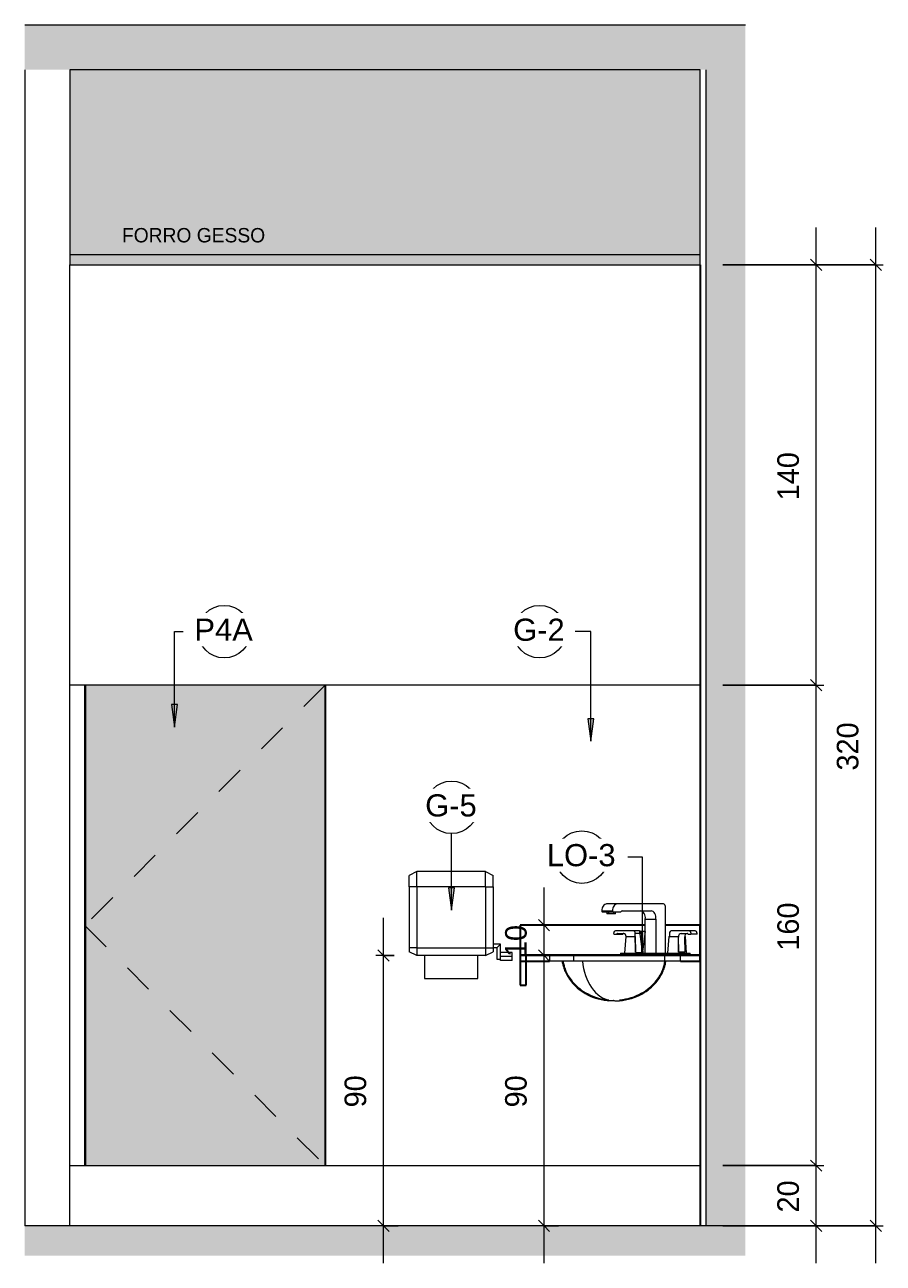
# Model space of a CAD drawing. Header units: metres. Extents: x -10.1 to 50.7, y -18 to 8.5.
# Tile 42 of 109: x 0 to 2.9, y -0.1 to 4. Entities that reach past the tile are written whole.
import ezdxf

# ---------------------------------------------------------------- set-up
doc = ezdxf.new("R2010")
doc.units = ezdxf.units.M
doc.linetypes.add('Centro _2_', pattern=[0.03175, 0.00635, -0.004763, 0.015875, -0.004763])
for name, color, linetype, lineweight in [('A-ANNO-DIMS', 4, 'Continuous', 18), ('A-ANNO-DIMS-25', 211, 'Continuous', 9), ('A-ANNO-KEYN', 231, 'Continuous', 9), ('A-DETL', 90, 'Continuous', 18), ('A-DETL-GENF', 92, 'Continuous', 18), ('A-DETL-THIN', 151, 'Continuous', 18), ('A-DOOR', 31, 'Continuous', 18), ('A-GENM', 13, 'Continuous', 18), ('A-WALL', 113, 'Continuous', 18), ('A-WALL-PATT', 111, 'Continuous', 35), ('G-ANNO-TEXT', 231, 'Continuous', 9), ('G-IMPT', 8, 'Continuous', 18), ('P-SANR-FIXT', 6, 'Continuous', 18), ('Q-SPCQ', 91, 'Continuous', 18)]:
    doc.layers.add(name, color=color, linetype=linetype, lineweight=lineweight)
doc.styles.add('Arial_1', font='arial.ttf', dxfattribs={"height": 0.073765})
doc.styles.add('Century Gothic_2', font='GOTHIC.TTF', dxfattribs={"height": 0.071856})
doc.styles.add('Century Gothic_4', font='GOTHIC.TTF', dxfattribs={"height": 0.047904})
doc.dimstyles.new('_Cotas_detalhamento_3_mm_3', dxfattribs={"dimscale": 0.3048, "dimtxt": 0.075, "dimasz": 0.123031, "dimexe": 0.082021, "dimexo": 0.246063, "dimgap": 0.123031, "dimtad": 1, "dimdec": 0, "dimlfac": 100, "dimzin": 0, "dimdsep": 46, "dimtxsty": 'Century Gothic_2', "dimblk1": 'OBLIQUE', "dimblk2": 'OBLIQUE', "dimsah": 1, "dimcen": 0.09, "dimdle": 0.410105, "dimazin": 0, "dimtfac": 1, "dimtdec": 4, "dimtix": 1, "dimtmove": 0, "dimatfit": 3, "dimfxl": 1, "dimtvp": 1, "dimtolj": 1, "dimtzin": 0, "dimarcsym": 2})

# ---------------------------------------------------------------- blocks, each defined once
blk = doc.blocks.new('M_Descarga simples1 - 80X160 _PNE F_-1587955-Vista A')
at = {"layer": 'A-DOOR', "linetype": 'Centro _2_'}
for p, q in [((8.2173, 1.8), (7.4173, 1)), ((7.4173, 1), (8.2173, 0.2))]:
    blk.add_line(p, q, dxfattribs=at)
at = {"layer": 'A-DOOR'}
for p, q in [((7.4173, 1.8), (7.4173, 0.2)), ((8.2173, 1.8), (7.4173, 1.8)), ((8.2173, 0.2), (8.2173, 1.8)), ((7.4173, 0.2), (8.2173, 0.2))]:
    blk.add_line(p, q, dxfattribs=at)
blk = doc.blocks.new('Modelos genéricos 2 - Modelos genéricos 3-2388687-Vista A')
at = {"layer": 'A-GENM', "lineweight": 35}
for p, q in [((9.2839, 1.0012), (8.8673, 1.0012)), ((8.8673, 1.0012), (8.8673, 0.9012)), ((9.4673, 1.0012), (9.3511, 1.0012)), ((9.4673, 0.9012), (9.4673, 1.0012)), ((8.8673, 0.9012), (9.4673, 0.9012)), ((9.4673, 0.9012), (8.8673, 0.9012)), ((8.8673, 0.9012), (8.8673, 0.8812)), ((8.8873, 0.9012), (8.8673, 0.9012)), ((8.8673, 0.9012), (8.8673, 0.8012)), ((8.8673, 0.8812), (8.9644, 0.8812)), ((8.8873, 0.8012), (8.8873, 0.9012)), ((9.4008, 0.8812), (9.4673, 0.8812)), ((9.4673, 0.8812), (9.4673, 0.9012)), ((8.8673, 0.8012), (8.8873, 0.8012))]:
    blk.add_line(p, q, dxfattribs=at)
blk = doc.blocks.new('Pedestal_Sink_1 - Pedestal_Sink_7089 2-506972-Vista A')
at = {"layer": 'P-SANR-FIXT'}
for p, q in [((9.1389, 1.0485), (9.1743, 1.0485)), ((9.1411, 1.0455), (9.1764, 1.0455)), ((9.1906, 1.0716), (9.1552, 1.0716)), ((9.1561, 1.0455), (9.1561, 1.0388)), ((9.1808, 1.0388), (9.1561, 1.0388)), ((9.1617, 1.0455), (9.1617, 1.0416)), ((9.1764, 1.0455), (9.2012, 1.0455)), ((9.1794, 1.0416), (9.1794, 1.0455)), ((9.185, 1.0388), (9.1808, 1.0388)), ((9.185, 1.0388), (9.185, 1.0455)), ((9.3449, 1.0716), (9.1906, 1.0716)), ((9.2067, 1.0485), (9.303, 1.0485)), ((9.3511, 0.9075), (9.3511, 1.0629)), ((9.2839, 0.9075), (9.2839, 1.0211)), ((9.2839, 1.0211), (9.3193, 1.0211)), ((9.3193, 1.0211), (9.3193, 0.9075)), ((9.1797, 0.9715), (9.1887, 0.9715)), ((9.2444, 0.982), (9.1848, 0.982)), ((9.1887, 0.9715), (9.2088, 0.9715)), ((9.1912, 0.973), (9.2121, 0.973)), ((9.2189, 0.9631), (9.2148, 0.9075)), ((9.2189, 0.9631), (9.2198, 0.9631)), ((9.2198, 0.9631), (9.2439, 0.9631)), ((9.2439, 0.9631), (9.2481, 0.9631)), ((9.2645, 0.982), (9.2444, 0.982)), ((9.2481, 0.9631), (9.25, 0.9631)), ((9.25, 0.9631), (9.2515, 0.9106)), ((9.2515, 0.9106), (9.2507, 0.9733)), ((9.2708, 0.9733), (9.2507, 0.9733)), ((9.2708, 0.9733), (9.2716, 0.9106)), ((9.2709, 0.9631), (9.272, 0.9631)), ((9.272, 0.9631), (9.2728, 0.9631)), ((9.2769, 0.9075), (9.2728, 0.9631)), ((9.3624, 0.9631), (9.3582, 0.9075)), ((9.3624, 0.9631), (9.3632, 0.9631)), ((9.3632, 0.9631), (9.3874, 0.9631)), ((9.3644, 0.9733), (9.3642, 0.9631)), ((9.4303, 0.982), (9.3707, 0.982)), ((9.3874, 0.9631), (9.3915, 0.9631)), ((9.3915, 0.9631), (9.3934, 0.9631)), ((9.3934, 0.9631), (9.395, 0.9106)), ((9.3951, 0.9106), (9.3945, 0.9608)), ((9.403, 0.973), (9.4238, 0.973)), ((9.4146, 0.9608), (9.4152, 0.9106)), ((9.4147, 0.9631), (9.4165, 0.9631)), ((9.4165, 0.9631), (9.417, 0.9631)), ((9.417, 0.9631), (9.4204, 0.9075)), ((9.4264, 0.9715), (9.4354, 0.9715)), ((9.4504, 0.982), (9.4303, 0.982)), ((9.4555, 0.9715), (9.4354, 0.9715)), ((9.2019, 0.9075), (9.2019, 0.9067)), ((9.2024, 0.9075), (9.2024, 0.9075)), ((9.2024, 0.9075), (9.2445, 0.9075)), ((9.2445, 0.9075), (9.2472, 0.9075)), ((9.2472, 0.9075), (9.2743, 0.9075)), ((9.2515, 0.9104), (9.2716, 0.9104)), ((9.2737, 0.9075), (9.2737, 0.9067)), ((9.2743, 0.9075), (9.2743, 0.9075)), ((9.2743, 0.9075), (9.3164, 0.9075)), ((9.3164, 0.9075), (9.3167, 0.9075)), ((9.3164, 0.9075), (9.319, 0.9075)), ((9.3186, 0.9075), (9.319, 0.9075)), ((9.319, 0.9075), (9.3461, 0.9075)), ((9.3456, 0.9075), (9.3456, 0.9067)), ((9.3461, 0.9075), (9.3461, 0.9075)), ((9.3461, 0.9075), (9.3882, 0.9075)), ((9.3882, 0.9075), (9.3909, 0.9075)), ((9.3909, 0.9075), (9.433, 0.9075)), ((9.395, 0.9106), (9.3951, 0.9106)), ((9.4152, 0.9106), (9.3951, 0.9106)), ((9.433, 0.9075), (9.433, 0.9075)), ((9.4335, 0.9067), (9.4335, 0.9075)), ((8.9644, 0.9), (8.9644, 0.8813)), ((9.046, 0.8813), (9.046, 0.9)), ((9.2019, 0.9074), (9.2019, 0.9019)), ((9.2019, 0.9074), (9.2024, 0.9074)), ((9.2024, 0.9067), (9.2019, 0.9067)), ((9.2024, 0.9019), (9.2019, 0.9019)), ((9.2024, 0.9074), (9.2445, 0.9074)), ((9.2445, 0.9067), (9.2024, 0.9067)), ((9.2445, 0.9019), (9.2024, 0.9019)), ((9.2445, 0.9074), (9.2472, 0.9074)), ((9.2472, 0.9067), (9.2445, 0.9067)), ((9.2472, 0.9019), (9.2445, 0.9019)), ((9.2472, 0.9074), (9.2737, 0.9074)), ((9.2738, 0.9067), (9.2472, 0.9067)), ((9.2737, 0.9019), (9.2472, 0.9019)), ((9.2737, 0.9074), (9.2737, 0.9019)), ((9.2737, 0.9074), (9.2743, 0.9074)), ((9.2743, 0.9067), (9.2737, 0.9067)), ((9.2743, 0.9019), (9.2737, 0.9019)), ((9.2743, 0.9074), (9.3164, 0.9074)), ((9.3164, 0.9067), (9.2743, 0.9067)), ((9.3164, 0.9019), (9.2743, 0.9019)), ((9.3164, 0.9074), (9.319, 0.9074)), ((9.319, 0.9067), (9.3164, 0.9067)), ((9.319, 0.9019), (9.3164, 0.9019)), ((9.319, 0.9074), (9.3461, 0.9074)), ((9.3457, 0.9067), (9.319, 0.9067)), ((9.3457, 0.9019), (9.319, 0.9019)), ((9.3456, 0.9067), (9.3456, 0.9019)), ((9.3461, 0.9019), (9.3457, 0.9019)), ((9.3461, 0.9019), (9.3882, 0.9019)), ((9.3488, 0.8813), (9.3488, 0.9)), ((9.3909, 0.9019), (9.3882, 0.9019)), ((9.3909, 0.9019), (9.433, 0.9019)), ((9.4008, 0.8813), (9.4008, 0.9)), ((9.4334, 0.9019), (9.433, 0.9019)), ((9.4335, 0.9019), (9.4335, 0.9067))]:
    blk.add_line(p, q, dxfattribs=at)
at = {"layer": 'P-SANR-FIXT', "flags": 128}
for points in [[(9.0069, 0.8813), (9.0071, 0.8804), (9.0076, 0.8767), (9.0083, 0.873), (9.0092, 0.8692), (9.0101, 0.8655), (9.0112, 0.8617), (9.0124, 0.8579), (9.0137, 0.854), (9.0152, 0.8502), (9.0169, 0.8463), (9.0178, 0.8442)], [(9.0101, 0.8813), (9.0102, 0.8808), (9.0108, 0.8772), (9.0115, 0.8736), (9.0123, 0.87), (9.0132, 0.8663), (9.0142, 0.8626), (9.0154, 0.8589), (9.0167, 0.8551), (9.0182, 0.8514), (9.0198, 0.8476), (9.0207, 0.8455)], [(9.3389, 0.8455), (9.3406, 0.8494), (9.3422, 0.8531), (9.3435, 0.8569), (9.3448, 0.8606), (9.3459, 0.8643), (9.3469, 0.868), (9.3477, 0.8717), (9.3485, 0.8753), (9.3491, 0.8789), (9.3495, 0.8813)], [(9.3418, 0.8442), (9.3435, 0.8481), (9.3451, 0.852), (9.3465, 0.8559), (9.3478, 0.8597), (9.349, 0.8635), (9.35, 0.8673), (9.3508, 0.871), (9.3516, 0.8747), (9.3523, 0.8784), (9.3527, 0.8813)], [(9.0178, 0.8442), (9.0199, 0.8398), (9.0223, 0.8354), (9.0249, 0.8308), (9.0278, 0.8262), (9.031, 0.8215), (9.0345, 0.8167), (9.0383, 0.8118), (9.0425, 0.8069), (9.0472, 0.8019), (9.0522, 0.797), (9.0576, 0.792), (9.0635, 0.7872), (9.0699, 0.7824), (9.0767, 0.7777), (9.084, 0.7733), (9.0917, 0.769), (9.0999, 0.765), (9.1085, 0.7614), (9.1176, 0.7582), (9.127, 0.7553), (9.1367, 0.753), (9.1467, 0.7511), (9.1569, 0.7498), (9.1627, 0.7494)], [(9.0207, 0.8455), (9.0228, 0.8413), (9.0251, 0.8369), (9.0276, 0.8325), (9.0304, 0.8279), (9.0336, 0.8233), (9.037, 0.8186), (9.0408, 0.8138), (9.0449, 0.809), (9.0494, 0.8041), (9.0544, 0.7993), (9.0597, 0.7944), (9.0655, 0.7896), (9.0717, 0.785), (9.0784, 0.7804), (9.0856, 0.776), (9.0932, 0.7718), (9.1012, 0.7679), (9.1097, 0.7644), (9.1186, 0.7612), (9.1278, 0.7584), (9.1374, 0.7561), (9.1472, 0.7543), (9.1572, 0.753), (9.1627, 0.7526)], [(9.1978, 0.7526), (9.2079, 0.7536), (9.2178, 0.7552), (9.2274, 0.7573), (9.2368, 0.7598), (9.2459, 0.7628), (9.2545, 0.7663), (9.2628, 0.77), (9.2706, 0.7741), (9.278, 0.7783), (9.2849, 0.7828), (9.2913, 0.7875), (9.2973, 0.7922), (9.3028, 0.797), (9.308, 0.8019), (9.3127, 0.8067), (9.317, 0.8116), (9.3209, 0.8164), (9.3245, 0.8211), (9.3278, 0.8258), (9.3307, 0.8304), (9.3334, 0.8349), (9.3358, 0.8393), (9.338, 0.8436), (9.3389, 0.8455)], [(9.1978, 0.7494), (9.2081, 0.7504), (9.2181, 0.752), (9.228, 0.7541), (9.2376, 0.7567), (9.2468, 0.7598), (9.2556, 0.7633), (9.264, 0.7671), (9.272, 0.7712), (9.2795, 0.7756), (9.2865, 0.7801), (9.2931, 0.7848), (9.2992, 0.7897), (9.3049, 0.7946), (9.3101, 0.7995), (9.3149, 0.8045), (9.3193, 0.8094), (9.3233, 0.8143), (9.327, 0.8192), (9.3303, 0.8239), (9.3334, 0.8286), (9.3361, 0.8332), (9.3386, 0.8377), (9.3408, 0.8421), (9.3418, 0.8442)]]:
    blk.add_lwpolyline(points, dxfattribs=at)
at = {"layer": 'P-SANR-FIXT'}
for centre, major_axis, start_param, end_param in [((9.1552, 1.0486), (0, 0.023), 0, 1.576294), ((9.1411, 1.0485), (0, 0.003), 1.570796, 3.141593), ((9.1906, 1.0486), (0, 0.023), 0, 1.576294), ((9.1764, 1.0485), (0, 0.003), 1.570796, 3.141593), ((9.2012, 1.0492), (0, 0.0037), 3.141593, 4.014257), ((9.2064, 1.0418), (0, 0.00669), 6.218851, 7.010745), ((9.2676, 1.0251), (0, 0.0234), 4.537856, 6.283185), ((9.303, 1.0251), (0, 0.0234), 4.537856, 6.283185), ((9.3449, 1.0629), (0, 0.0087), 4.712389, 6.283185), ((9.1799, 0.9735), (0, 0.00201), 1.50145, 2.971735), ((9.1848, 0.973), (0, 0.00899), 0, 1.50145), ((9.1887, 0.9731), (0, 0.00152), 3.141593, 3.934592), ((9.1912, 0.9695), (0, 0.0035), 0, 0.792999), ((9.2088, 0.9731), (0, 0.00152), 3.141593, 3.934592), ((9.2114, 0.9695), (0, 0.0035), 0, 0.792999), ((9.2121, 0.961), (0, 0.012), 4.883532, 6.283185), ((9.2444, 0.973), (0, 0.00899), 4.743168, 6.283185), ((9.2645, 0.973), (0, 0.00899), 4.743168, 6.283185), ((9.3707, 0.973), (0, 0.00899), 0, 1.540018), ((9.403, 0.961), (0, 0.012), 0, 1.58825), ((9.4231, 0.961), (0, 0.012), 0, 1.58825), ((9.4238, 0.9695), (0, 0.0035), 5.490186, 6.283185), ((9.4264, 0.9731), (0, 0.00152), 2.348594, 3.141593), ((9.4303, 0.973), (0, 0.00899), 4.781735, 6.283185), ((9.4352, 0.9735), (0, 0.00201), 3.31145, 4.781735), ((9.4504, 0.973), (0, 0.00899), 4.781735, 6.283185), ((9.4553, 0.9735), (0, 0.00201), 3.31145, 4.781735), ((9.1798, 0.8987), (0, 0.1496), 1.687601, 3.021502)]:
    blk.add_ellipse(centre, major_axis=major_axis, ratio=0.707107, start_param=start_param, end_param=end_param, dxfattribs=at)
for points, knots in [([(8.9644, 0.9), (8.9644, 0.9), (8.9645, 0.9), (8.9656, 0.9), (8.9703, 0.9), (8.9784, 0.9), (8.9891, 0.9), (8.9968, 0.9), (9.0035, 0.9), (9.0088, 0.9), (9.0143, 0.9), (9.0193, 0.9), (9.0235, 0.9), (9.0278, 0.9), (9.0331, 0.9), (9.0392, 0.9), (9.0431, 0.9), (9.0449, 0.9)], [0.957941, 0.957941, 0.957941, 0.957941, 0.994539, 1.160296, 1.326052, 1.657565, 1.823322, 1.989078, 2.071956, 2.154835, 2.237713, 2.320591, 2.36203, 2.40347, 2.486348, 2.569226, 2.652104, 2.652104, 2.652104, 2.652104]), ([(9.0449, 0.8813), (9.0431, 0.8813), (9.0392, 0.8813), (9.0331, 0.8813), (9.0278, 0.8813), (9.0235, 0.8813), (9.0193, 0.8813), (9.0143, 0.8813), (9.0088, 0.8813), (9.0035, 0.8813), (8.9968, 0.8813), (8.9891, 0.8813), (8.9784, 0.8813), (8.9703, 0.8813), (8.9656, 0.8813), (8.9645, 0.8813), (8.9644, 0.8813), (8.9644, 0.8813)], [-2.652104, -2.652104, -2.652104, -2.652104, -2.569226, -2.486348, -2.40347, -2.36203, -2.320591, -2.237713, -2.154835, -2.071956, -1.989078, -1.823322, -1.657565, -1.326052, -1.160296, -0.994539, -0.957941, -0.957941, -0.957941, -0.957941]), ([(9.046, 0.9), (9.048, 0.9), (9.0521, 0.9), (9.0588, 0.9), (9.0661, 0.9), (9.0741, 0.9), (9.0821, 0.9), (9.0903, 0.9), (9.0985, 0.9), (9.1097, 0.9), (9.1244, 0.9), (9.1488, 0.9), (9.1748, 0.9), (9.2022, 0.9), (9.2235, 0.9), (9.2453, 0.9), (9.2637, 0.9), (9.2784, 0.9), (9.2895, 0.9), (9.2986, 0.9), (9.3057, 0.9), (9.311, 0.9), (9.3163, 0.9), (9.3213, 0.9), (9.3263, 0.9), (9.3306, 0.9), (9.334, 0.9), (9.3366, 0.9), (9.3391, 0.9), (9.3422, 0.9), (9.3455, 0.9), (9.3478, 0.9), (9.3488, 0.9)], [0, 0, 0, 0, 0.082878, 0.165757, 0.248635, 0.331513, 0.414391, 0.49727, 0.580148, 0.663026, 0.828783, 0.994539, 1.326052, 1.491809, 1.657565, 1.823322, 1.989079, 2.071957, 2.154835, 2.237713, 2.279152, 2.320592, 2.362031, 2.40347, 2.444909, 2.486348, 2.507068, 2.527787, 2.548507, 2.569226, 2.610666, 2.652105, 2.652105, 2.652105, 2.652105]), ([(9.3488, 0.8813), (9.3478, 0.8813), (9.3455, 0.8813), (9.3422, 0.8813), (9.3391, 0.8813), (9.3366, 0.8813), (9.334, 0.8813), (9.3306, 0.8813), (9.3263, 0.8813), (9.3213, 0.8813), (9.3163, 0.8813), (9.311, 0.8813), (9.3057, 0.8813), (9.2986, 0.8813), (9.2895, 0.8813), (9.2784, 0.8813), (9.2637, 0.8813), (9.2453, 0.8813), (9.2235, 0.8813), (9.2022, 0.8813), (9.1748, 0.8813), (9.1488, 0.8813), (9.1244, 0.8813), (9.1097, 0.8813), (9.0985, 0.8813), (9.0903, 0.8813), (9.0821, 0.8813), (9.0741, 0.8813), (9.0661, 0.8813), (9.0588, 0.8813), (9.0521, 0.8813), (9.048, 0.8813), (9.046, 0.8813)], [-2.652105, -2.652105, -2.652105, -2.652105, -2.610666, -2.569226, -2.548507, -2.527787, -2.507068, -2.486348, -2.444909, -2.40347, -2.362031, -2.320592, -2.279152, -2.237713, -2.154835, -2.071957, -1.989079, -1.823322, -1.657565, -1.491809, -1.326052, -0.994539, -0.828783, -0.663026, -0.580148, -0.49727, -0.414391, -0.331513, -0.248635, -0.165757, -0.082878, 0, 0, 0, 0]), ([(9.3501, 0.9), (9.3516, 0.9), (9.355, 0.9), (9.3594, 0.9), (9.3626, 0.9), (9.3647, 0.9), (9.3673, 0.9), (9.3702, 0.9), (9.3728, 0.9), (9.3753, 0.9), (9.3784, 0.9), (9.382, 0.9), (9.3859, 0.9), (9.3893, 0.9), (9.3922, 0.9), (9.3947, 0.9), (9.3967, 0.9), (9.3981, 0.9), (9.399, 0.9), (9.3995, 0.9), (9.3999, 0.9), (9.4003, 0.9), (9.4006, 0.9), (9.4007, 0.9), (9.4008, 0.9)], [0, 0, 0, 0, 0.064632, 0.129265, 0.145423, 0.161581, 0.193897, 0.226213, 0.258529, 0.290846, 0.323162, 0.387794, 0.452426, 0.517059, 0.581691, 0.646324, 0.710956, 0.775588, 0.807904, 0.840221, 0.872537, 0.904853, 0.969485, 1.034118, 1.034118, 1.034118, 1.034118]), ([(9.4008, 0.8813), (9.4007, 0.8813), (9.4006, 0.8813), (9.4003, 0.8813), (9.3999, 0.8813), (9.3995, 0.8813), (9.399, 0.8813), (9.3981, 0.8813), (9.3967, 0.8813), (9.3947, 0.8813), (9.3922, 0.8813), (9.3893, 0.8813), (9.3859, 0.8813), (9.382, 0.8813), (9.3784, 0.8813), (9.3753, 0.8813), (9.3728, 0.8813), (9.3702, 0.8813), (9.3673, 0.8813), (9.3647, 0.8813), (9.3626, 0.8813), (9.3594, 0.8813), (9.355, 0.8813), (9.3516, 0.8813), (9.3501, 0.8813)], [-1.034118, -1.034118, -1.034118, -1.034118, -0.969485, -0.904853, -0.872537, -0.840221, -0.807904, -0.775588, -0.710956, -0.646324, -0.581691, -0.517059, -0.452426, -0.387794, -0.323162, -0.290846, -0.258529, -0.226213, -0.193897, -0.161581, -0.145423, -0.129265, -0.064632, 0, 0, 0, 0]), ([(9.1671, 0.7502), (9.1681, 0.7501), (9.1704, 0.75), (9.1743, 0.7498), (9.1784, 0.7497), (9.1828, 0.7495), (9.1883, 0.7493), (9.1921, 0.7493), (9.1941, 0.7493)], [-1, -1, -1, -1, -0.857143, -0.714286, -0.571429, -0.428571, -0.285714, 0, 0, 0, 0]), ([(9.1785, 0.7497), (9.1771, 0.7496), (9.1729, 0.7494), (9.1691, 0.7493), (9.1671, 0.7493)], [-0.4285669, -0.4285669, -0.4285669, -0.4285669, -0.2857143, 0, 0, 0, 0])]:
    blk.add_open_spline(points, degree=3, knots=knots, dxfattribs=at)
for points in [[(9.1626, 0.7494), (9.1621, 0.7494), (9.1615, 0.7495), (9.1615, 0.7497), (9.1625, 0.7498), (9.1643, 0.75), (9.1661, 0.7501), (9.1671, 0.7502)], [(9.1671, 0.7493), (9.1651, 0.7493), (9.1636, 0.7493), (9.1627, 0.7494)], [(9.1941, 0.7493), (9.1961, 0.7493), (9.1976, 0.7494), (9.1986, 0.7495)]]:
    blk.add_open_spline(points, degree=3, dxfattribs=at)
blk = doc.blocks.new('paper_towel_holder_-_winding_dispenser_102 - 10zbac06_dwg-197163-Vista A')
at = {"layer": 'G-IMPT', "lineweight": 9}
for p, q in [((8.5227, 1.1794), (8.4973, 1.1667)), ((8.4973, 1.1286), (8.4973, 1.1667)), ((8.7513, 1.1794), (8.5227, 1.1794)), ((8.5227, 1.1286), (8.5227, 1.1794)), ((8.7513, 1.1794), (8.7767, 1.1667)), ((8.7513, 1.1286), (8.7513, 1.1794)), ((8.7767, 1.1286), (8.7767, 1.1667)), ((8.4973, 1.1286), (8.4973, 0.9254)), ((8.5227, 1.1286), (8.4973, 1.1286)), ((8.7513, 1.1286), (8.5227, 1.1286)), ((8.5227, 1.1286), (8.5227, 0.9254)), ((8.7513, 1.1286), (8.7513, 0.9254)), ((8.7513, 1.1286), (8.7767, 1.1286)), ((8.7767, 1.1286), (8.7767, 0.9254)), ((8.4973, 0.9254), (8.4973, 0.9127)), ((8.5227, 0.9254), (8.4973, 0.9254)), ((8.5227, 0.9), (8.4973, 0.9127)), ((8.5227, 0.9254), (8.7513, 0.9254)), ((8.5227, 0.9254), (8.5227, 0.9)), ((8.7513, 0.9254), (8.7767, 0.9254)), ((8.7513, 0.9254), (8.7513, 0.9)), ((8.7513, 0.9), (8.7767, 0.9127)), ((8.8021, 0.9381), (8.7767, 0.9381)), ((8.7894, 0.9254), (8.7767, 0.9254)), ((8.7767, 0.9254), (8.7767, 0.9127)), ((8.7894, 0.9254), (8.8021, 0.9381)), ((8.7894, 0.9254), (8.7894, 0.8873)), ((8.8021, 0.9039), (8.8021, 0.9381)), ((8.8402, 0.9103), (8.8021, 0.9103)), ((8.8402, 0.8968), (8.8402, 0.9103)), ((8.7513, 0.9), (8.5227, 0.9)), ((8.5481, 0.9), (8.5481, 0.8238)), ((8.7259, 0.8238), (8.7259, 0.9)), ((8.7894, 0.8873), (8.8021, 0.8873)), ((8.8021, 0.8968), (8.8021, 0.9039)), ((8.8021, 0.8897), (8.8021, 0.8968)), ((8.8402, 0.8968), (8.8021, 0.8968)), ((8.8021, 0.8873), (8.8021, 0.8897)), ((8.8021, 0.8834), (8.8021, 0.8873)), ((8.8402, 0.8834), (8.8021, 0.8834)), ((8.8402, 0.8834), (8.8402, 0.8968)), ((8.5481, 0.8238), (8.7259, 0.8238))]:
    blk.add_line(p, q, dxfattribs=at)
blk = doc.blocks.new('paper_towel_holder_-_winding_dispenser_102 - Porta Toalha-199222-Vista A')
blk.add_blockref('paper_towel_holder_-_winding_dispenser_102 - 10zbac06_dwg-197163-Vista A', (0, 0))
blk = doc.blocks.new('DIMBLOCK31-Vista A')
at = {"layer": 'A-ANNO-DIMS-25', "lineweight": 18}
for p, q in [((2.6286, 0.2), (2.6098, 0.2188)), ((2.6286, 0.2), (2.6473, 0.1812)), ((2.6286, 0), (2.6098, 0.0188)), ((2.6286, 0), (2.6473, -0.0188))]:
    blk.add_line(p, q, dxfattribs=at)
at = {"layer": 'A-ANNO-DIMS-25'}
for p, q in [((2.3175, 0.2), (2.6536, 0.2)), ((2.6286, 0.2), (2.3175, 0.2)), ((2.6286, -0.125), (2.6286, 0.2)), ((2.3175, 0), (2.6536, 0)), ((2.6286, 0), (2.3175, 0))]:
    blk.add_line(p, q, dxfattribs=at)
at = {"layer": 'A-ANNO-DIMS-25', "color": 0, "insert": (2.499, 0.044), "char_height": 0.07186, "width": 0.134286, "attachment_point": 1, "rotation": 90, "line_spacing_factor": 0.984117, "style": 'Century Gothic_2'}
blk.add_mtext('20', dxfattribs=at)
blk = doc.blocks.new('_Oblique')
at = {"color": 0, "linetype": 'ByBlock', "lineweight": -2}
blk.add_line((-0.5, -0.5), (0.5, 0.5), dxfattribs=at)
blk = doc.blocks.new('DIMBLOCK32-Vista A')
at = {"layer": 'A-ANNO-DIMS-25', "lineweight": 18}
for p, q in [((2.6286, 1.8), (2.6098, 1.8188)), ((2.6286, 1.8), (2.6473, 1.7812)), ((2.6286, 0.2), (2.6098, 0.2188)), ((2.6286, 0.2), (2.6473, 0.1812))]:
    blk.add_line(p, q, dxfattribs=at)
at = {"layer": 'A-ANNO-DIMS-25'}
for p, q in [((2.3175, 1.8), (2.6536, 1.8)), ((2.6286, 1.8), (2.3175, 1.8)), ((2.6286, 0.2), (2.6286, 1.8)), ((2.3175, 0.2), (2.6536, 0.2)), ((2.6286, 0.2), (2.3175, 0.2))]:
    blk.add_line(p, q, dxfattribs=at)
at = {"layer": 'A-ANNO-DIMS-25', "color": 0, "insert": (2.499, 0.9161), "char_height": 0.07186, "width": 0.201429, "attachment_point": 1, "rotation": 90, "line_spacing_factor": 0.984117, "style": 'Century Gothic_2'}
blk.add_mtext('160', dxfattribs=at)
blk = doc.blocks.new('DIMBLOCK33-Vista A')
at = {"layer": 'A-ANNO-DIMS-25'}
for p, q in [((2.6286, 1.8), (2.6286, 3.325)), ((2.3175, 3.2), (2.6536, 3.2)), ((2.6286, 3.2), (2.3175, 3.2)), ((2.3175, 1.8), (2.6536, 1.8)), ((2.6286, 1.8), (2.3175, 1.8))]:
    blk.add_line(p, q, dxfattribs=at)
at = {"layer": 'A-ANNO-DIMS-25', "lineweight": 18}
for p, q in [((2.6286, 3.2), (2.6098, 3.2188)), ((2.6286, 3.2), (2.6473, 3.1812)), ((2.6286, 1.8), (2.6098, 1.8188)), ((2.6286, 1.8), (2.6473, 1.7812))]:
    blk.add_line(p, q, dxfattribs=at)
at = {"layer": 'A-ANNO-DIMS-25', "color": 0, "insert": (2.499, 2.4161), "char_height": 0.07186, "width": 0.201429, "attachment_point": 1, "rotation": 90, "line_spacing_factor": 0.984117, "style": 'Century Gothic_2'}
blk.add_mtext('140', dxfattribs=at)
blk = doc.blocks.new('DIMBLOCK34-Vista A')
at = {"layer": 'A-ANNO-DIMS-25'}
for p, q in [((2.8268, -0.125), (2.8268, 3.325)), ((2.3175, 3.2), (2.8518, 3.2)), ((2.8268, 3.2), (2.3175, 3.2)), ((2.3175, 0), (2.8518, 0)), ((2.8268, 0), (2.3175, 0))]:
    blk.add_line(p, q, dxfattribs=at)
at = {"layer": 'A-ANNO-DIMS-25', "lineweight": 18}
for p, q in [((2.8268, 3.2), (2.8081, 3.2188)), ((2.8268, 3.2), (2.8456, 3.1812)), ((2.8268, 0), (2.8081, 0.0188)), ((2.8268, 0), (2.8456, -0.0188))]:
    blk.add_line(p, q, dxfattribs=at)
at = {"layer": 'A-ANNO-DIMS-25', "color": 0, "insert": (2.6972, 1.5161), "char_height": 0.07186, "width": 0.201429, "attachment_point": 1, "rotation": 90, "line_spacing_factor": 0.984117, "style": 'Century Gothic_2'}
blk.add_mtext('320', dxfattribs=at)
blk = doc.blocks.new('DIMBLOCK35-Vista A')
at = {"layer": 'A-ANNO-DIMS-25', "lineweight": 18}
for p, q in [((1.7219, 0.9), (1.7031, 0.9188)), ((1.7219, 0.9), (1.7406, 0.8812)), ((1.7219, 0), (1.7031, 0.0188)), ((1.7219, 0), (1.7406, -0.0188))]:
    blk.add_line(p, q, dxfattribs=at)
at = {"layer": 'A-ANNO-DIMS-25'}
for p, q in [((1.6647, 0.9), (1.7469, 0.9)), ((1.7219, 0.9), (1.6647, 0.9)), ((1.7219, -0.125), (1.7219, 0.9)), ((1.7703, 0), (1.6969, 0)), ((1.7219, 0), (1.7703, 0))]:
    blk.add_line(p, q, dxfattribs=at)
at = {"layer": 'A-ANNO-DIMS-25', "color": 0, "insert": (1.5923, 0.394), "char_height": 0.07186, "width": 0.134286, "attachment_point": 1, "rotation": 90, "line_spacing_factor": 0.984117, "style": 'Century Gothic_2'}
blk.add_mtext('90', dxfattribs=at)
blk = doc.blocks.new('DIMBLOCK36-Vista A')
at = {"layer": 'A-ANNO-DIMS-25'}
for p, q in [((1.7219, 0.9), (1.7219, 1.1262)), ((1.7703, 1.0012), (1.6969, 1.0012)), ((1.7219, 1.0012), (1.7703, 1.0012)), ((1.6647, 0.9), (1.7469, 0.9)), ((1.7219, 0.9), (1.6647, 0.9))]:
    blk.add_line(p, q, dxfattribs=at)
at = {"layer": 'A-ANNO-DIMS-25', "lineweight": 18}
for p, q in [((1.7219, 1.0012), (1.7031, 1.02)), ((1.7219, 1.0012), (1.7406, 0.9825)), ((1.7219, 0.9), (1.7031, 0.9188)), ((1.7219, 0.9), (1.7406, 0.8812))]:
    blk.add_line(p, q, dxfattribs=at)
at = {"layer": 'A-ANNO-DIMS-25', "color": 0, "insert": (1.5923, 0.8947), "char_height": 0.07186, "width": 0.134286, "attachment_point": 1, "rotation": 90, "line_spacing_factor": 0.984117, "style": 'Century Gothic_2'}
blk.add_mtext('10', dxfattribs=at)
blk = doc.blocks.new('M_Identificador de nota-chave - Texto da nota-chave-86548-Vista A')
at = {"layer": 'A-ANNO-KEYN'}
blk.add_circle((8.932, 1.9787), 0.0875, dxfattribs=at)
blk = doc.blocks.new('DIMBLOCK37-Vista A')
at = {"layer": 'A-ANNO-DIMS-25'}
for p, q in [((1.1872, -0.125), (1.1872, 1.025)), ((1.2229, 0.9), (1.1622, 0.9)), ((1.1872, 0.9), (1.2229, 0.9)), ((1.2357, 0), (1.1622, 0)), ((1.1872, 0), (1.2357, 0))]:
    blk.add_line(p, q, dxfattribs=at)
at = {"layer": 'A-ANNO-DIMS-25', "lineweight": 18}
for p, q in [((1.1872, 0.9), (1.1684, 0.9188)), ((1.1872, 0.9), (1.2059, 0.8813)), ((1.1872, 0), (1.1684, 0.0188)), ((1.1872, 0), (1.2059, -0.0188))]:
    blk.add_line(p, q, dxfattribs=at)
at = {"layer": 'A-ANNO-DIMS-25', "color": 0, "insert": (1.0576, 0.394), "char_height": 0.07186, "width": 0.134286, "attachment_point": 1, "rotation": 90, "line_spacing_factor": 0.984117, "style": 'Century Gothic_2'}
blk.add_mtext('90', dxfattribs=at)

msp = doc.modelspace()

# ---------------------------------------------------------------- hatches: boundary and pattern name
at = {"layer": 'A-ANNO-KEYN'}
for points in [[(0.4912, 1.6606), (0.501, 1.7356), (0.4813, 1.7356)], [(1.8782, 1.6136), (1.8881, 1.6886), (1.8683, 1.6886)], [(1.4141, 1.0505), (1.424, 1.1255), (1.4042, 1.1255)], [(2.0503, 0.9045), (2.0601, 0.9795), (2.0404, 0.9795)]]:
    msp.add_hatch(color=256, dxfattribs=at).paths.add_polyline_path(points, flags=0)
at = {"layer": 'A-DETL-GENF'}
h = msp.add_hatch(color=7, dxfattribs=at)
h.paths.add_polyline_path([(1.1926, -0.1), (2.3929, -0.1), (2.3929, 0), (-0.0077, 0), (-0.0075, -0.1), (0.1425, -0.1)], flags=0)
h.paths.add_polyline_path([(2.2425, 3.85), (2.3929, 3.85), (2.3929, 4), (-0.0077, 4), (-0.0077, 3.85), (0.1738, 3.85)], flags=0)
for color, points in [(7, [(2.2425, 3.2341), (2.2425, 3.85), (0.1425, 3.85), (0.1425, 3.2341), (1.0514, 3.2341)]), (7, [(2.2649, 0), (2.3929, 0), (2.3929, 3.85), (2.2649, 3.85), (2.2649, 0.2)]), (1, [(2.2425, 3.2), (2.2425, 3.2341), (0.1425, 3.2341), (0.1425, 3.2), (1.1, 3.2)]), (14, [(0.3468, 0.2), (0.9949, 0.2), (0.9949, 1.8), (0.1949, 1.8), (0.1949, 0.2)])]:
    msp.add_hatch(color=color, dxfattribs=at).paths.add_polyline_path(points, flags=0)
at = {"layer": 'A-WALL-PATT', "lineweight": 18}
h = msp.add_hatch(dxfattribs=at)
h.set_pattern_fill('FP_5', color=256, style=0, pattern_type=2)
h.set_pattern_definition([(0, (14.517, 0), (0, 0.3), []), (90, (14.517, 0), (-0.6, 4e-17), [])])
h.paths.add_polyline_path([(-0.0077, 2.176), (-0.0075, 2.176), (-0.0077, 3.85)], flags=0)
msp.add_hatch(color=256, dxfattribs=at).paths.add_polyline_path([(2.2649, 0), (2.2649, 3.85), (2.2625, 3.85), (2.2625, 0)], flags=0)

# ---------------------------------------------------------------- linework, layer by layer
at = {"layer": 'A-ANNO-KEYN'}
for p, q in [((0.4912, 1.9787), (0.5579, 1.9787)), ((0.4912, 1.6606), (0.4912, 1.9787)), ((1.8782, 1.9787), (1.7948, 1.9787)), ((1.8782, 1.6136), (1.8782, 1.9787)), ((0.501, 1.7356), (0.4813, 1.7356)), ((0.4813, 1.7356), (0.4912, 1.6606)), ((0.4912, 1.6606), (0.501, 1.7356)), ((1.8881, 1.6886), (1.8683, 1.6886)), ((1.8683, 1.6886), (1.8782, 1.6136)), ((1.8782, 1.6136), (1.8881, 1.6886)), ((1.4141, 1.0505), (1.4141, 1.306)), ((2.0503, 1.2278), (1.9594, 1.2278)), ((2.0503, 0.9045), (2.0503, 1.2278)), ((1.424, 1.1255), (1.4042, 1.1255)), ((1.4042, 1.1255), (1.4141, 1.0505)), ((1.4141, 1.0505), (1.424, 1.1255)), ((2.0601, 0.9795), (2.0404, 0.9795)), ((2.0404, 0.9795), (2.0503, 0.9045)), ((2.0503, 0.9045), (2.0601, 0.9795))]:
    msp.add_line(p, q, dxfattribs=at)
at = {"layer": 'A-DETL'}
for p, q in [((2.2425, 3.85), (0.1425, 3.85)), ((0.1425, 3.85), (0.1425, 3.2341)), ((2.2425, 3.2341), (2.2425, 3.85)), ((2.2425, 3.2341), (0.1425, 3.2341)), ((0.1425, 3.2341), (0.1425, 3.2)), ((2.2425, 3.2), (2.2425, 3.2341)), ((0.1425, 3.2), (2.2425, 3.2)), ((0.9949, 1.8), (0.1949, 1.8)), ((0.1949, 1.8), (0.1949, 0.2)), ((0.9949, 0.2), (0.9949, 1.8)), ((0.1949, 0.2), (0.9949, 0.2))]:
    msp.add_line(p, q, dxfattribs=at)
at = {"layer": 'A-DETL-THIN'}
for p, q in [((-0.0077, 4), (2.3929, 4)), ((2.3929, 0), (-0.0077, 0))]:
    msp.add_line(p, q, dxfattribs=at)
at = {"layer": 'A-WALL'}
for p, q in [((-0.0075, 3.85), (-0.0075, 0)), ((2.2625, 0), (2.2625, 3.85)), ((0.1425, 0), (0.1425, 3.2)), ((0.1925, 1.8), (0.1425, 1.8)), ((0.1925, 0.2), (0.1925, 1.8)), ((2.2425, 1.8), (0.9925, 1.8)), ((0.9925, 1.8), (0.9925, 0.2)), ((0.1425, 0.2), (0.1925, 0.2)), ((0.9925, 0.2), (2.2425, 0.2))]:
    msp.add_line(p, q, dxfattribs=at)
at = {"layer": 'A-WALL', "lineweight": 35}
msp.add_line((2.2425, 3.2), (2.2425, 0), dxfattribs=at)

# ---------------------------------------------------------------- block references
at = {"layer": 'A-ANNO-KEYN'}
for p in [(-8.2751, 0), (-7.2247, 0), (-7.5179, -0.5852), (-7.084, -0.7509)]:
    msp.add_blockref('M_Identificador de nota-chave - Texto da nota-chave-86548-Vista A', p, dxfattribs=at)
at = {"layer": 'A-DOOR'}
msp.add_blockref('M_Descarga simples1 - 80X160 _PNE F_-1587955-Vista A', (-7.2247, 0), dxfattribs=at)
at = {"layer": 'A-GENM'}
msp.add_blockref('Modelos genéricos 2 - Modelos genéricos 3-2388687-Vista A', (-7.2247, 0), dxfattribs=at)
at = {"layer": 'P-SANR-FIXT'}
msp.add_blockref('Pedestal_Sink_1 - Pedestal_Sink_7089 2-506972-Vista A', (-7.2247, 0), dxfattribs=at)
at = {"layer": 'Q-SPCQ'}
msp.add_blockref('paper_towel_holder_-_winding_dispenser_102 - Porta Toalha-199222-Vista A', (-7.2247, 0), dxfattribs=at)

# ---------------------------------------------------------------- texts
at = {"layer": 'G-ANNO-TEXT', "color": 7, "insert": (0.3161, 3.323), "char_height": 0.047904, "width": 0.5496, "attachment_point": 1, "line_spacing_factor": 0.984117, "style": 'Century Gothic_4'}
msp.add_mtext('FORRO GESSO', dxfattribs=at)

# ---------------------------------------------------------------- dimensions: what is measured, and where the dimension line sits
at = {"layer": 'A-ANNO-DIMS', "lineweight": 9}
for base, p1, p2, override, picture, middle in [((2.6286, 3.2), (2.2425, 1.8), (2.2425, 3.2), {"dimpost": '<>', "dimfxl": 1.4}, 'DIMBLOCK33-Vista A', (2.5533, 2.5)), ((2.8268, 3.2), (2.2425, 0), (2.2425, 3.2), {"dimpost": '<>', "dimfxl": 3.2}, 'DIMBLOCK34-Vista A', (2.7516, 1.6)), ((2.6286, 1.8), (2.2425, 0.2), (2.2425, 1.8), {"dimpost": '<>', "dimfxl": 1.6}, 'DIMBLOCK32-Vista A', (2.5533, 1)), ((1.7219, 1.0012), (1.7397, 0.9), (1.6953, 1.0012), {"dimpost": '<>', "dimfxl": 0.110513}, 'DIMBLOCK36-Vista A', (1.6466, 0.9506)), ((1.1872, 0.9), (1.1607, 0), (1.2979, 0.9), {"dimpost": '<>', "dimfxl": 0.910407}, 'DIMBLOCK37-Vista A', (1.112, 0.45)), ((1.7219, 0.9), (1.6953, 0), (1.7397, 0.9), {"dimpost": '<>', "dimfxl": 0.901092}, 'DIMBLOCK35-Vista A', (1.6466, 0.45)), ((2.6286, 0.2), (2.2425, 0), (2.2425, 0.2), {"dimpost": '<>', "dimfxl": 0.2}, 'DIMBLOCK31-Vista A', (2.5533, 0.1))]:
    dim = msp.add_linear_dim(base=base, p1=p1, p2=p2, angle=90, dimstyle='_Cotas_detalhamento_3_mm_3', override=override, dxfattribs=at)
    dim.commit()
    dim.dimension.update_dxf_attribs({"geometry": picture, "text_midpoint": middle})

# ---------------------------------------------------------------- next in the draw order: texts
at = {"layer": 'A-ANNO-KEYN', "char_height": 0.07376, "attachment_point": 2, "line_spacing_factor": 0.938532, "style": 'Arial_1', "bg_fill": 3, "box_fill_scale": 1.25, "bg_fill_color": 0, "bg_fill_transparency": 0}
for s, insert, width in [('P4A', (0.6547, 2.0219), 0.2322), ('G-2', (1.705, 2.0219), 0.2043), ('G-5', (1.4119, 1.4368), 0.2043), ('LO-3', (1.8458, 1.2711), 0.2727)]:
    msp.add_mtext(s, dxfattribs=dict(at, insert=insert, width=width))

doc.saveas('drawing.dxf')
